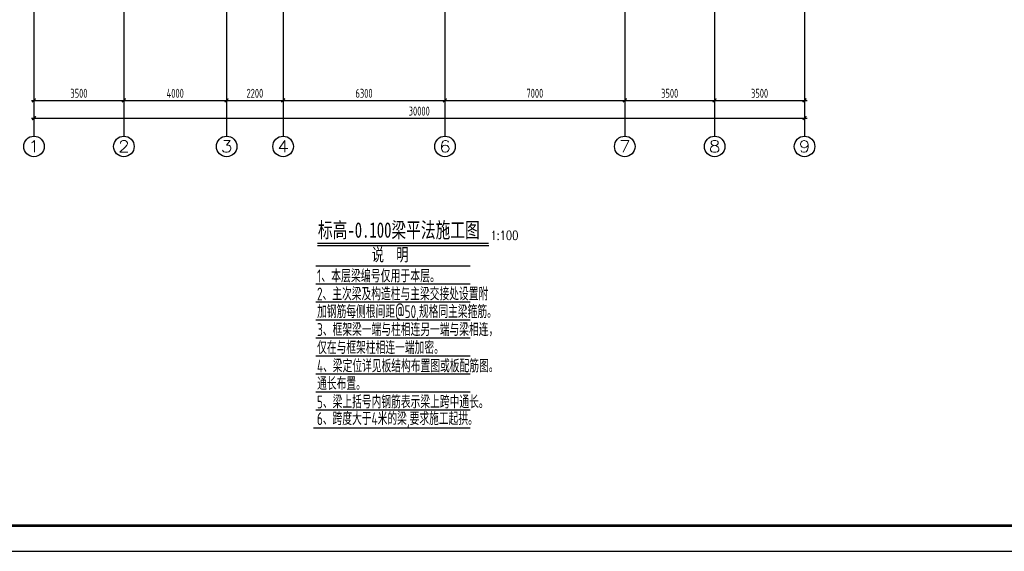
# Model space of a CAD drawing. Extents: x -302077 to 107904, y -9283 to 295706.
# Tile 137 of 256: x -44512 to -6179, y -9283 to 11396. Entities that reach past the tile are written whole.
import ezdxf
from ezdxf.enums import TextEntityAlignment as Align

# ---------------------------------------------------------------- set-up
doc = ezdxf.new("R2010")
doc.units = 0
doc.header["$LTSCALE"] = 500
doc.header["$MEASUREMENT"] = 0
doc.layers.get('0').update_dxf_attribs({"linetype": 'CONTINUOUS'})
doc.layers.get('Defpoints').update_dxf_attribs({"linetype": 'CONTINUOUS'})
for name, color, linetype in [('AXIS', 3, 'CONTINUOUS'), ('AXIS_TEXT', 7, 'CONTINUOUS'), ('PUB_DIM', 3, 'CONTINUOUS'), ('PUB_TITLE', 4, 'CONTINUOUS'), ('TEXT', 7, 'CONTINUOUS'), ('图名层', 13, 'CONTINUOUS'), ('浅辅助线', 8, 'CONTINUOUS')]:
    doc.layers.add(name, color=color, linetype=linetype)
doc.styles.add('_TCH_AXIS', font='COMPLEX', dxfattribs={"bigfont": 'GBCBIG'})
doc.styles.add('COMPLEX', font='COMPLEX')
doc.styles.add('DIM_FONT', font='SIMPLEX.shx', dxfattribs={"width": 0.8})
doc.styles.add('HTHZ', font='simhei.ttf', dxfattribs={"width": 0.7, "height": 600})
doc.styles.add('TSSD_Dimension', font='tssdeng.shx', dxfattribs={"width": 0.7, "bigfont": 'hztxt.shx'})
doc.styles.add('TSSD_Rein', font='tssdeng.shx', dxfattribs={"width": 0.7, "bigfont": 'hztxt.shx'})
doc.dimstyles.new('TSSD_100_100', dxfattribs={"dimtxt": 350, "dimasz": 100, "dimexe": 100, "dimexo": 250, "dimgap": 100, "dimtad": 1, "dimdec": 0, "dimzin": 0, "dimdsep": 46, "dimtxsty": 'TSSD_Dimension', "dimblk": 'ARCHTICK', "dimblk1": 'ARCHTICK', "dimblk2": 'ARCHTICK', "dimcen": 0, "dimdle": 100, "dimclrt": 7, "dimadec": 0, "dimazin": 0, "dimtfac": 1, "dimtdec": 0, "dimtix": 1, "dimtmove": 2, "dimatfit": 3, "dimfxl": 1, "dimtolj": 1, "dimtzin": 0, "dimarcsym": 0})

# ---------------------------------------------------------------- blocks, each defined once
blk = doc.blocks.new('wrtgtg')
at = {"layer": 'PUB_TITLE'}
blk.add_lwpolyline([(-75296, -5841), (8804, -5841), (8804, 53559), (-75296, 53559)], close=True, dxfattribs=at)
at = {"layer": 'PUB_TITLE', "const_width": 100}
blk.add_lwpolyline([(-72796, -4841), (7804, -4841), (7804, 52559), (-72796, 52559)], close=True, dxfattribs=at)
blk = doc.blocks.new('_ArchTick')
at = {"color": 0, "linetype": 'ByBlock', "const_width": 0.5}
blk.add_lwpolyline([(-0.71, -0.71), (0.71, 0.71)], dxfattribs=at)
blk = doc.blocks.new('*D780')
at = {"layer": 'AXIS', "color": 0, "lineweight": -2}
for p, q in [((-44785, 91353), (-44785, 88203)), ((-14785, 91353), (-14785, 88203)), ((-44885, 88303), (-14685, 88303))]:
    blk.add_line(p, q, dxfattribs=at)
at = {"layer": 'Defpoints', "color": 0}
for p in [(-44785, 91603), (-14785, 91603), (-14785, 88303)]:
    blk.add_point(p, dxfattribs=at)
at = {"layer": 'AXIS', "color": 0, "lineweight": -2, "xscale": 100, "yscale": 100, "zscale": 100, "rotation": 180}
blk.add_blockref('_ArchTick', (-44785, 88303), dxfattribs=at)
at = {"layer": 'AXIS', "color": 0, "lineweight": -2, "xscale": 100, "yscale": 100, "zscale": 100}
blk.add_blockref('_ArchTick', (-14785, 88303), dxfattribs=at)
at = {"layer": 'AXIS', "color": 7, "insert": (-29785, 88578), "char_height": 350, "attachment_point": 5, "style": 'TSSD_Dimension'}
blk.add_mtext('\\A1;30000', dxfattribs=at)
blk = doc.blocks.new('*D781')
at = {"layer": 'Defpoints', "color": 0}
for p in [(-44785, 91603), (-41285, 91603), (-41285, 88996)]:
    blk.add_point(p, dxfattribs=at)
at = {"layer": 'PUB_DIM', "color": 0, "lineweight": -2}
for p, q in [((-44785, 91353), (-44785, 88896)), ((-41285, 91353), (-41285, 88896)), ((-44885, 88996), (-41185, 88996))]:
    blk.add_line(p, q, dxfattribs=at)
at = {"layer": 'PUB_DIM', "color": 0, "lineweight": -2, "xscale": 100, "yscale": 100, "zscale": 100, "rotation": 180}
blk.add_blockref('_ArchTick', (-44785, 88996), dxfattribs=at)
at = {"layer": 'PUB_DIM', "color": 0, "lineweight": -2, "xscale": 100, "yscale": 100, "zscale": 100}
blk.add_blockref('_ArchTick', (-41285, 88996), dxfattribs=at)
at = {"layer": 'PUB_DIM', "color": 7, "insert": (-43035, 89271), "char_height": 350, "attachment_point": 5, "style": 'TSSD_Dimension'}
blk.add_mtext('\\A1;3500', dxfattribs=at)
blk = doc.blocks.new('*D782')
at = {"layer": 'Defpoints', "color": 0}
for p in [(-41285, 91603), (-37285, 91603), (-37285, 88996)]:
    blk.add_point(p, dxfattribs=at)
at = {"layer": 'PUB_DIM', "color": 0, "lineweight": -2}
for p, q in [((-41285, 91353), (-41285, 88896)), ((-37285, 91353), (-37285, 88896)), ((-41385, 88996), (-37185, 88996))]:
    blk.add_line(p, q, dxfattribs=at)
at = {"layer": 'PUB_DIM', "color": 0, "lineweight": -2, "xscale": 100, "yscale": 100, "zscale": 100, "rotation": 180}
blk.add_blockref('_ArchTick', (-41285, 88996), dxfattribs=at)
at = {"layer": 'PUB_DIM', "color": 0, "lineweight": -2, "xscale": 100, "yscale": 100, "zscale": 100}
blk.add_blockref('_ArchTick', (-37285, 88996), dxfattribs=at)
at = {"layer": 'PUB_DIM', "color": 7, "insert": (-39285, 89271), "char_height": 350, "attachment_point": 5, "style": 'TSSD_Dimension'}
blk.add_mtext('\\A1;4000', dxfattribs=at)
blk = doc.blocks.new('*D783')
at = {"layer": 'Defpoints', "color": 0}
for p in [(-37285, 91603), (-35085, 91603), (-35085, 88996)]:
    blk.add_point(p, dxfattribs=at)
at = {"layer": 'PUB_DIM', "color": 0, "lineweight": -2}
for p, q in [((-37285, 91353), (-37285, 88896)), ((-35085, 91353), (-35085, 88896)), ((-37385, 88996), (-34985, 88996))]:
    blk.add_line(p, q, dxfattribs=at)
at = {"layer": 'PUB_DIM', "color": 0, "lineweight": -2, "xscale": 100, "yscale": 100, "zscale": 100, "rotation": 180}
blk.add_blockref('_ArchTick', (-37285, 88996), dxfattribs=at)
at = {"layer": 'PUB_DIM', "color": 0, "lineweight": -2, "xscale": 100, "yscale": 100, "zscale": 100}
blk.add_blockref('_ArchTick', (-35085, 88996), dxfattribs=at)
at = {"layer": 'PUB_DIM', "color": 7, "insert": (-36185, 89271), "char_height": 350, "attachment_point": 5, "style": 'TSSD_Dimension'}
blk.add_mtext('\\A1;2200', dxfattribs=at)
blk = doc.blocks.new('*D784')
at = {"layer": 'Defpoints', "color": 0}
for p in [(-35085, 91603), (-28785, 91603), (-28785, 88996)]:
    blk.add_point(p, dxfattribs=at)
at = {"layer": 'PUB_DIM', "color": 0, "lineweight": -2}
for p, q in [((-35085, 91353), (-35085, 88896)), ((-28785, 91353), (-28785, 88896)), ((-35185, 88996), (-28685, 88996))]:
    blk.add_line(p, q, dxfattribs=at)
at = {"layer": 'PUB_DIM', "color": 0, "lineweight": -2, "xscale": 100, "yscale": 100, "zscale": 100, "rotation": 180}
blk.add_blockref('_ArchTick', (-35085, 88996), dxfattribs=at)
at = {"layer": 'PUB_DIM', "color": 0, "lineweight": -2, "xscale": 100, "yscale": 100, "zscale": 100}
blk.add_blockref('_ArchTick', (-28785, 88996), dxfattribs=at)
at = {"layer": 'PUB_DIM', "color": 7, "insert": (-31935, 89271), "char_height": 350, "attachment_point": 5, "style": 'TSSD_Dimension'}
blk.add_mtext('\\A1;6300', dxfattribs=at)
blk = doc.blocks.new('*D785')
at = {"layer": 'Defpoints', "color": 0}
for p in [(-28785, 91603), (-21785, 91603), (-21785, 88996)]:
    blk.add_point(p, dxfattribs=at)
at = {"layer": 'PUB_DIM', "color": 0, "lineweight": -2}
for p, q in [((-28785, 91353), (-28785, 88896)), ((-21785, 91353), (-21785, 88896)), ((-28885, 88996), (-21685, 88996))]:
    blk.add_line(p, q, dxfattribs=at)
at = {"layer": 'PUB_DIM', "color": 0, "lineweight": -2, "xscale": 100, "yscale": 100, "zscale": 100, "rotation": 180}
blk.add_blockref('_ArchTick', (-28785, 88996), dxfattribs=at)
at = {"layer": 'PUB_DIM', "color": 0, "lineweight": -2, "xscale": 100, "yscale": 100, "zscale": 100}
blk.add_blockref('_ArchTick', (-21785, 88996), dxfattribs=at)
at = {"layer": 'PUB_DIM', "color": 7, "insert": (-25285, 89271), "char_height": 350, "attachment_point": 5, "style": 'TSSD_Dimension'}
blk.add_mtext('\\A1;7000', dxfattribs=at)
blk = doc.blocks.new('*D786')
at = {"layer": 'Defpoints', "color": 0}
for p in [(-21785, 91603), (-18285, 91603), (-18285, 88996)]:
    blk.add_point(p, dxfattribs=at)
at = {"layer": 'PUB_DIM', "color": 0, "lineweight": -2}
for p, q in [((-21785, 91353), (-21785, 88896)), ((-18285, 91353), (-18285, 88896)), ((-21885, 88996), (-18185, 88996))]:
    blk.add_line(p, q, dxfattribs=at)
at = {"layer": 'PUB_DIM', "color": 0, "lineweight": -2, "xscale": 100, "yscale": 100, "zscale": 100, "rotation": 180}
blk.add_blockref('_ArchTick', (-21785, 88996), dxfattribs=at)
at = {"layer": 'PUB_DIM', "color": 0, "lineweight": -2, "xscale": 100, "yscale": 100, "zscale": 100}
blk.add_blockref('_ArchTick', (-18285, 88996), dxfattribs=at)
at = {"layer": 'PUB_DIM', "color": 7, "insert": (-20035, 89271), "char_height": 350, "attachment_point": 5, "style": 'TSSD_Dimension'}
blk.add_mtext('\\A1;3500', dxfattribs=at)
blk = doc.blocks.new('*D787')
at = {"layer": 'Defpoints', "color": 0}
for p in [(-18285, 91603), (-14785, 91603), (-14785, 88996)]:
    blk.add_point(p, dxfattribs=at)
at = {"layer": 'PUB_DIM', "color": 0, "lineweight": -2}
for p, q in [((-18285, 91353), (-18285, 88896)), ((-14785, 91353), (-14785, 88896)), ((-18385, 88996), (-14685, 88996))]:
    blk.add_line(p, q, dxfattribs=at)
at = {"layer": 'PUB_DIM', "color": 0, "lineweight": -2, "xscale": 100, "yscale": 100, "zscale": 100, "rotation": 180}
blk.add_blockref('_ArchTick', (-18285, 88996), dxfattribs=at)
at = {"layer": 'PUB_DIM', "color": 0, "lineweight": -2, "xscale": 100, "yscale": 100, "zscale": 100}
blk.add_blockref('_ArchTick', (-14785, 88996), dxfattribs=at)
at = {"layer": 'PUB_DIM', "color": 7, "insert": (-16535, 89271), "char_height": 350, "attachment_point": 5, "style": 'TSSD_Dimension'}
blk.add_mtext('\\A1;3500', dxfattribs=at)
blk = doc.blocks.new('_AXISO')
blk.add_circle((0, 0), 0.5)
at = {"layer": 'AXIS_TEXT', "style": 'COMPLEX', "width": 1.041667}
blk.add_attdef('A', text='', height=0.56, dxfattribs=at).set_placement((-0.25, -0.28), (0.25, -0.28), align=Align.FIT)
blk = doc.blocks.new('zw')
at = {"layer": 'AXIS', "color": 250}
for p, q in [((-44784.9, 122803), (-44784.9, 91603)), ((-41284.9, 122803), (-41284.9, 91603)), ((-37284.9, 122803), (-37284.9, 91603)), ((-28784.9, 122803), (-28784.9, 91603)), ((-21784.9, 122803), (-21784.9, 91603)), ((-18284.9, 122803), (-18284.9, 91603)), ((-14784.9, 122803), (-14784.9, 91603)), ((-35084.9, 112394.7), (-35084.9, 91603))]:
    blk.add_line(p, q, dxfattribs=at)
at = {"layer": 'AXIS'}
for p, q in [((-44784.9, 91603), (-44784.9, 87603)), ((-41284.9, 91603), (-41284.9, 87603)), ((-37284.9, 91603), (-37284.9, 87603)), ((-35084.9, 91603), (-35084.9, 87603)), ((-28784.9, 91603), (-28784.9, 87603)), ((-21784.9, 91603), (-21784.9, 87603)), ((-18284.9, 91603), (-18284.9, 87603)), ((-14784.9, 91603), (-14784.9, 87603))]:
    blk.add_line(p, q, dxfattribs=at)
ref = blk.add_blockref('_AXISO', (-44784.9, 87203), dxfattribs=dict(at, xscale=800, yscale=800, zscale=800))
ref.add_attrib('A', '1', dxfattribs={"layer": 'AXIS_TEXT', "height": 452.5, "style": '_TCH_AXIS', "width": 2.333333}).set_placement((-45011.1, 86976.7), (-44558.6, 86976.7), align=Align.FIT)
ref = blk.add_blockref('_AXISO', (-41284.9, 87203), dxfattribs=dict(at, xscale=800, yscale=800, zscale=800))
ref.add_attrib('A', '2', dxfattribs={"layer": 'AXIS_TEXT', "height": 452.5, "style": '_TCH_AXIS', "width": 1.5}).set_placement((-41511.1, 86976.7), (-41058.6, 86976.7), align=Align.FIT)
ref = blk.add_blockref('_AXISO', (-37284.9, 87203), dxfattribs=dict(at, xscale=800, yscale=800, zscale=800))
ref.add_attrib('A', '3', dxfattribs={"layer": 'AXIS_TEXT', "height": 452.5, "style": '_TCH_AXIS', "width": 1.5}).set_placement((-37511.1, 86976.7), (-37058.6, 86976.7), align=Align.FIT)
ref = blk.add_blockref('_AXISO', (-35084.9, 87203), dxfattribs=dict(at, xscale=800, yscale=800, zscale=800))
ref.add_attrib('A', '4', dxfattribs={"layer": 'AXIS_TEXT', "height": 452.5, "style": '_TCH_AXIS', "width": 1.3125}).set_placement((-35311.1, 86976.7), (-34858.6, 86976.7), align=Align.FIT)
ref = blk.add_blockref('_AXISO', (-28784.9, 87203), dxfattribs=dict(at, xscale=800, yscale=800, zscale=800))
ref.add_attrib('A', '6', dxfattribs={"layer": 'AXIS_TEXT', "height": 452.5, "style": '_TCH_AXIS', "width": 1.5}).set_placement((-29011.1, 86976.7), (-28558.6, 86976.7), align=Align.FIT)
ref = blk.add_blockref('_AXISO', (-21784.9, 87203), dxfattribs=dict(at, xscale=800, yscale=800, zscale=800))
ref.add_attrib('A', '7', dxfattribs={"layer": 'AXIS_TEXT', "height": 452.5, "style": '_TCH_AXIS', "width": 1.5}).set_placement((-22011.1, 86976.7), (-21558.6, 86976.7), align=Align.FIT)
ref = blk.add_blockref('_AXISO', (-18284.9, 87203), dxfattribs=dict(at, xscale=800, yscale=800, zscale=800))
ref.add_attrib('A', '8', dxfattribs={"layer": 'AXIS_TEXT', "height": 452.5, "style": '_TCH_AXIS', "width": 1.5}).set_placement((-18511.1, 86976.7), (-18058.6, 86976.7), align=Align.FIT)
ref = blk.add_blockref('_AXISO', (-14784.9, 87203), dxfattribs=dict(at, xscale=800, yscale=800, zscale=800))
ref.add_attrib('A', '9', dxfattribs={"layer": 'AXIS_TEXT', "height": 452.5, "style": '_TCH_AXIS', "width": 1.5}).set_placement((-15011.1, 86976.7), (-14558.6, 86976.7), align=Align.FIT)
dim = blk.add_aligned_dim(p1=(-44784.9, 91603), p2=(-14784.9, 91603), distance=-3300, dimstyle='TSSD_100_100', dxfattribs=at)
dim.commit()
dim.dimension.update_dxf_attribs({"geometry": '*D780', "text_midpoint": (-29784.9, 88578)})
at = {"layer": 'PUB_DIM'}
for p1, p2, picture, middle in [((-44784.9, 91603), (-41284.9, 91603), '*D781', (-43034.9, 89271.2)), ((-41284.9, 91603), (-37284.9, 91603), '*D782', (-39284.9, 89271.2)), ((-37284.9, 91603), (-35084.9, 91603), '*D783', (-36184.9, 89271.2)), ((-35084.9, 91603), (-28784.9, 91603), '*D784', (-31934.9, 89271.2)), ((-28784.9, 91603), (-21784.9, 91603), '*D785', (-25284.9, 89271.2)), ((-21784.9, 91603), (-18284.9, 91603), '*D786', (-20034.9, 89271.2)), ((-18284.9, 91603), (-14784.9, 91603), '*D787', (-16534.9, 89271.2))]:
    dim = blk.add_aligned_dim(p1=p1, p2=p2, distance=-2606.8, dimstyle='TSSD_100_100', dxfattribs=at)
    dim.commit()
    dim.dimension.update_dxf_attribs({"geometry": picture, "text_midpoint": middle})

msp = doc.modelspace()

# ---------------------------------------------------------------- linework, layer by layer
at = {"layer": '图名层'}
msp.add_line((-32924.063, 2617.455), (-26250.42, 2617.455), dxfattribs=at)
at = {"layer": '图名层', "const_width": 50}
msp.add_lwpolyline([(-32924.063, 2700.801), (-26250.42, 2700.801)], dxfattribs=at)
at = {"layer": '浅辅助线', "ltscale": 0.5}
for p, q in [((-32980.229, 1822.116), (-26979.479, 1822.116)), ((-32980.229, 1822.116), (-26979.479, 1822.116)), ((-32979.829, 1822.116), (-26979.079, 1822.116)), ((-32979.829, 1822.116), (-26979.079, 1822.116)), ((-32979.829, 1822.116), (-26979.079, 1822.116)), ((-32979.829, 1122.116), (-26979.079, 1122.116)), ((-32979.829, 422.116), (-26979.079, 422.116)), ((-32979.829, 422.116), (-26979.079, 422.116)), ((-32979.829, 422.116), (-26979.079, 422.116)), ((-32979.829, 422.116), (-26979.079, 422.116)), ((-32979.829, -277.884), (-26979.079, -277.884)), ((-32979.829, -977.884), (-26979.079, -977.884)), ((-32979.829, -1677.884), (-26979.079, -1677.884)), ((-32979.829, -2377.884), (-26979.079, -2377.884)), ((-32979.829, -3077.884), (-26979.079, -3077.884)), ((-32979.829, -3777.884), (-26979.079, -3777.884)), ((-33078.462, -4477.884), (-27077.712, -4477.884)), ((-33078.461, -4477.884), (-27077.311, -4477.884)), ((-33078.461, -4477.884), (-27077.711, -4477.884)), ((-33078.461, -4477.884), (-27077.311, -4477.884)), ((-33076.912, -4477.884), (-27075.762, -4477.884)), ((-33076.912, -4477.884), (-26979.079, -4477.884))]:
    msp.add_line(p, q, dxfattribs=at)

# ---------------------------------------------------------------- block references
msp.add_blockref('wrtgtg', (7462.635, -3441.74))
at = {"layer": 'PUB_DIM'}
msp.add_blockref('zw', (828.635, -80737.285), dxfattribs=at)

# ---------------------------------------------------------------- texts
at = {"layer": 'TEXT', "style": 'TSSD_Rein'}
for s, width, p in [('1、本层梁编号仅用于本层。', 0.7, (-32937.638, 1176.802)), ('2、主次梁及构造柱与主梁交接处设置附', 0.66, (-32937.638, 476.802)), ('加钢筋每侧根间距@50,规格同主梁箍筋。', 0.66, (-32932.919, -209.997)), ('3、框架梁一端与柱相连另一端与梁相连，', 0.66, (-32932.919, -909.997)), ('仅在与框架柱相连一端加密。', 0.66, (-32932.919, -1609.997)), ('4、梁定位详见板结构布置图或板配筋图。', 0.66, (-32937.638, -2323.198)), ('通长布置。', 0.66, (-32932.919, -3009.997)), ('5、梁上括号内钢筋表示梁上跨中通长。', 0.66, (-32937.638, -3723.198)), ('6、跨度大于4米的梁,要求施工起拱。', 0.66, (-32939.506, -4372.966))]:
    msp.add_text(s, height=500, dxfattribs=dict(at, width=width)).set_placement(p)
at = {"layer": '图名层'}
for s, height, style, width, p in [('标高-0.100梁平法施工图', 600, 'HTHZ', 0.7, (-32899.459, 2916.582)), ('1:100', 350, 'DIM_FONT', 0.8, (-26180.52, 2831.306)), ('说  明', 500, 'HTHZ', 0.7, (-30804.486, 2006.909))]:
    msp.add_text(s, height=height, dxfattribs=dict(at, style=style, width=width)).set_placement(p)

doc.saveas('drawing.dxf')
